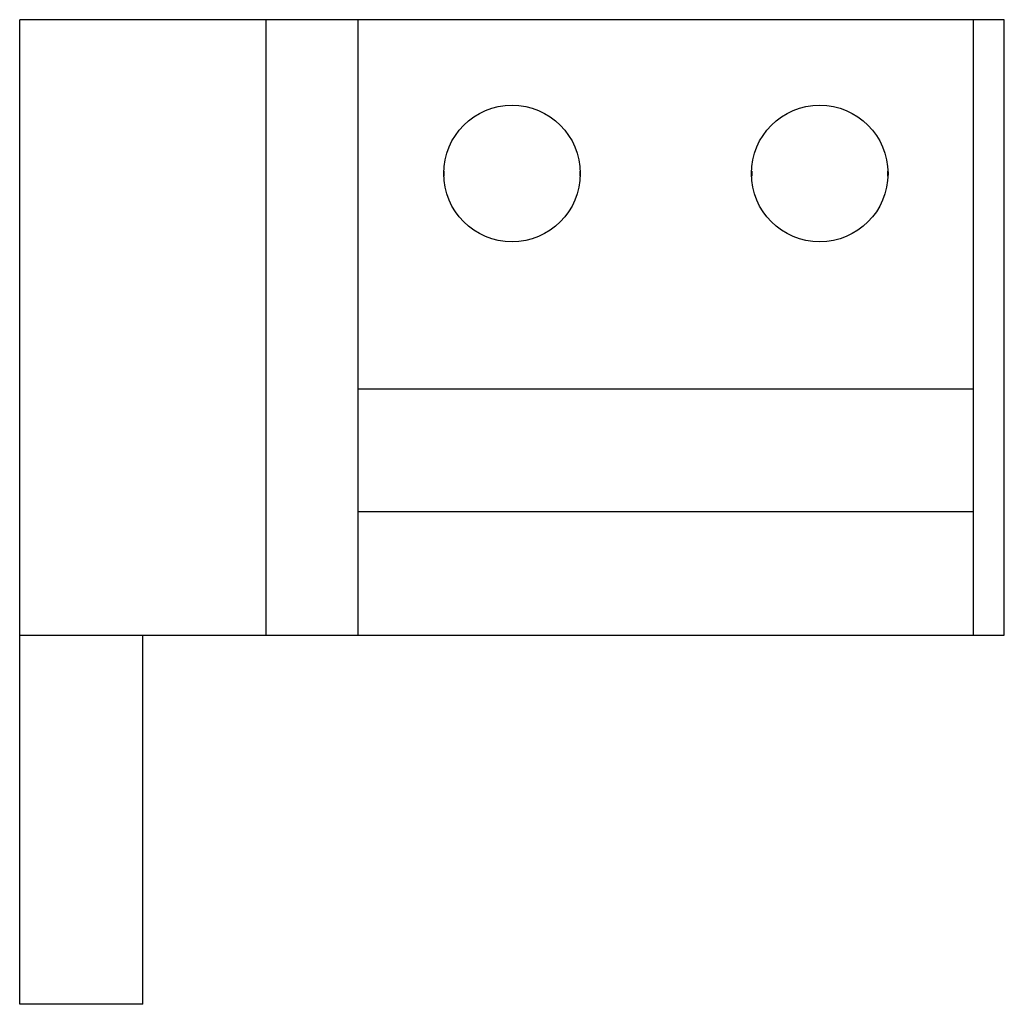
# Model space of a CAD drawing. Header units: millimetres. Extents: x 10.7 to 90.7, y 31.9 to 111.9.
import ezdxf

# ---------------------------------------------------------------- set-up
doc = ezdxf.new("R2010")
doc.units = ezdxf.units.MM
doc.header["$LTSCALE"] = 9.322765
doc.layers.get('0').update_dxf_attribs({"linetype": 'CONTINUOUS'})

msp = doc.modelspace()

# ---------------------------------------------------------------- linework, layer by layer
at = {"color": 7, "linetype": 'Continuous'}
for p, q in [((10.738, 31.86), (10.738, 111.86)), ((90.738, 111.86), (10.738, 111.86)), ((30.738, 111.86), (30.738, 61.86)), ((38.238, 61.86), (38.238, 111.86)), ((88.238, 61.86), (88.238, 111.86)), ((90.738, 61.86), (90.738, 111.86)), ((45.238, 99.157), (45.238, 99.561)), ((56.238, 99.562), (56.238, 99.159)), ((70.238, 99.157), (70.238, 99.561)), ((81.238, 99.562), (81.238, 99.159)), ((38.238, 81.86), (88.238, 81.86)), ((88.238, 71.86), (38.238, 71.86)), ((10.738, 61.86), (90.738, 61.86)), ((20.738, 31.86), (20.738, 61.86)), ((20.738, 31.86), (10.738, 31.86))]:
    msp.add_line(p, q, dxfattribs=at)
for centre in [(50.738, 99.36), (75.738, 99.36)]:
    msp.add_circle(centre, 5.55, dxfattribs=at)

doc.saveas('drawing.dxf')
